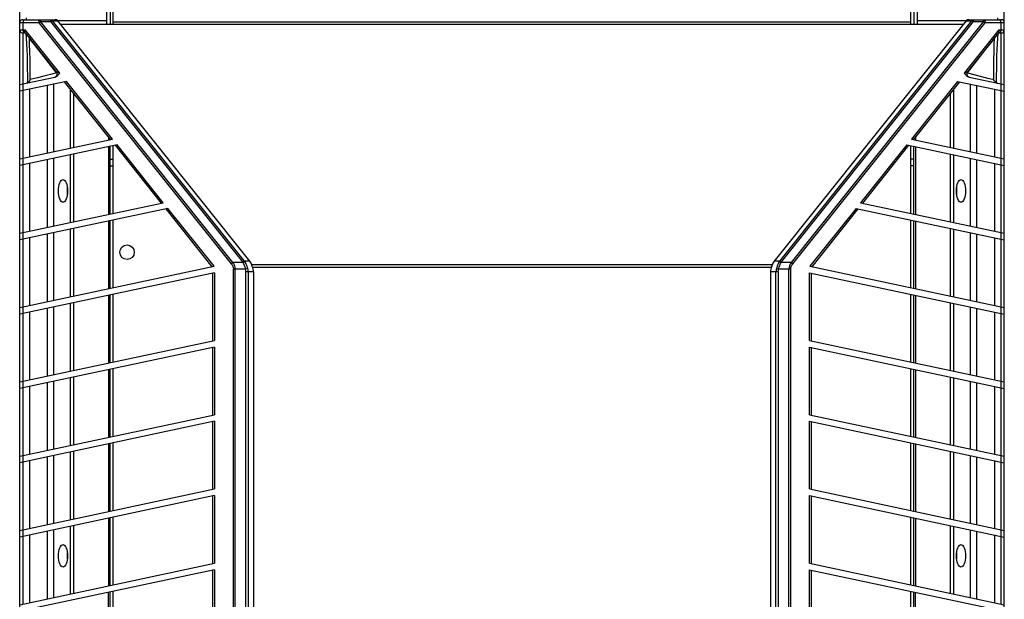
# Model space of a CAD drawing. Header units: inches. Extents: x 0 to 180, y 0 to 77.
# Tile 4 of 14: x 28 to 40, y 27 to 34. Entities that reach past the tile are written whole.
import ezdxf

# ---------------------------------------------------------------- set-up
doc = ezdxf.new("R2010")
doc.units = ezdxf.units.IN
doc.header["$LTSCALE"] = 5.5
doc.header["$MEASUREMENT"] = 0
doc.layers.get('0').update_dxf_attribs({"linetype": 'CONTINUOUS'})

msp = doc.modelspace()

# ---------------------------------------------------------------- linework, layer by layer
at = {"color": 7, "linetype": 'Continuous'}
for p, q in [((28.362, 19.265), (28.362, 56.666)), ((40.369, 19.265), (40.369, 56.666)), ((29.425, 33.708), (29.425, 33.873)), ((29.464, 33.873), (29.464, 33.708)), ((29.503, 33.708), (29.503, 33.873)), ((39.228, 33.708), (39.228, 33.873)), ((39.267, 33.873), (39.267, 33.708)), ((39.306, 33.873), (39.306, 33.708)), ((28.401, 33.761), (28.791, 33.761)), ((28.44, 33.785), (28.44, 33.761)), ((28.615, 33.761), (28.615, 33.738)), ((28.738, 33.738), (28.738, 33.761)), ((28.758, 33.748), (31.1, 30.819)), ((28.758, 33.748), (28.827, 33.748)), ((28.821, 33.753), (29.425, 33.753)), ((31.168, 30.819), (28.827, 33.748)), ((39.904, 33.748), (37.563, 30.819)), ((37.631, 30.819), (39.973, 33.748)), ((39.306, 33.753), (39.91, 33.753)), ((39.904, 33.748), (39.973, 33.748)), ((39.94, 33.761), (40.33, 33.761)), ((39.993, 33.761), (39.993, 33.738)), ((40.116, 33.738), (40.116, 33.761)), ((40.291, 33.761), (40.291, 33.785)), ((28.595, 33.722), (28.362, 33.722)), ((28.362, 33.639), (28.428, 33.639)), ((28.401, 33.722), (28.401, 33.639)), ((28.851, 33.11), (28.428, 33.639)), ((28.595, 33.722), (30.942, 30.786)), ((30.962, 30.802), (28.615, 33.738)), ((28.615, 33.738), (28.738, 33.738)), ((28.738, 33.738), (31.079, 30.809)), ((28.859, 33.708), (39.872, 33.708)), ((39.228, 33.73), (29.503, 33.73)), ((37.652, 30.809), (39.993, 33.738)), ((40.116, 33.738), (37.769, 30.802)), ((37.789, 30.786), (40.136, 33.722)), ((40.303, 33.639), (39.88, 33.11)), ((39.993, 33.738), (40.116, 33.738)), ((40.369, 33.722), (40.136, 33.722)), ((40.303, 33.639), (40.369, 33.639)), ((40.33, 33.639), (40.33, 33.722)), ((28.401, 33.6), (28.401, 32.978)), ((28.401, 33.6), (28.429, 33.6)), ((28.427, 33.603), (28.425, 33.606)), ((28.427, 33.603), (28.81, 33.123)), ((28.48, 33.532), (28.48, 33.531)), ((39.921, 33.123), (40.304, 33.603)), ((40.302, 33.6), (40.33, 33.6)), ((40.304, 33.603), (40.306, 33.606)), ((40.33, 32.978), (40.33, 33.6)), ((28.81, 33.115), (28.657, 33.312)), ((28.491, 33.031), (28.49, 33.199)), ((28.362, 32.97), (28.789, 33.06)), ((28.578, 33.053), (28.491, 33.031)), ((28.655, 33.073), (28.578, 33.053)), ((28.736, 33.095), (28.655, 33.073)), ((28.81, 33.115), (28.736, 33.095)), ((39.921, 33.115), (40.076, 33.073)), ((39.942, 33.06), (40.369, 32.97)), ((40.076, 33.073), (40.153, 33.053)), ((40.153, 33.053), (40.24, 33.031)), ((28.931, 33.01), (28.362, 32.889)), ((28.401, 32.978), (28.401, 32.897)), ((28.48, 32.914), (28.48, 32.089)), ((28.702, 32.136), (28.702, 32.962)), ((28.775, 32.977), (28.775, 32.152)), ((28.905, 33.005), (29.469, 32.299)), ((29.495, 32.305), (28.931, 33.01)), ((28.982, 32.196), (28.982, 32.909)), ((39.8, 33.01), (39.236, 32.305)), ((39.262, 32.299), (39.826, 33.005)), ((39.749, 32.909), (39.749, 32.196)), ((39.8, 33.01), (40.369, 32.889)), ((39.956, 32.152), (39.956, 32.977)), ((40.029, 32.962), (40.029, 32.136)), ((40.251, 32.914), (40.251, 32.089)), ((40.33, 32.897), (40.33, 32.978)), ((28.401, 32.898), (28.401, 32.073)), ((29.018, 32.863), (29.018, 32.204)), ((39.713, 32.204), (39.713, 32.863)), ((40.33, 32.073), (40.33, 32.898)), ((28.362, 32.064), (29.495, 32.305)), ((29.444, 32.33), (29.444, 32.294)), ((29.464, 32.305), (29.464, 32.298)), ((39.236, 32.305), (40.369, 32.064)), ((39.267, 32.305), (39.267, 32.299)), ((39.287, 32.33), (39.287, 32.294)), ((29.55, 32.236), (28.362, 31.984)), ((29.444, 32.214), (29.444, 31.389)), ((29.464, 31.393), (29.464, 32.218)), ((29.503, 31.401), (29.503, 32.226)), ((29.524, 32.231), (30.087, 31.525)), ((30.113, 31.531), (29.55, 32.236)), ((39.181, 32.236), (38.617, 31.531)), ((38.644, 31.525), (39.207, 32.231)), ((39.181, 32.236), (40.369, 31.984)), ((39.228, 31.401), (39.228, 32.226)), ((39.267, 31.393), (39.267, 32.218)), ((39.287, 32.214), (39.287, 31.389)), ((28.401, 32.072), (28.401, 31.992)), ((28.775, 32.072), (28.775, 31.247)), ((28.982, 31.29), (28.982, 32.115)), ((29.018, 32.123), (29.018, 31.298)), ((39.713, 31.298), (39.713, 32.123)), ((39.749, 32.115), (39.749, 31.29)), ((39.956, 31.247), (39.956, 32.072)), ((40.33, 31.992), (40.33, 32.072)), ((28.401, 31.992), (28.401, 31.167)), ((28.48, 32.009), (28.48, 31.184)), ((28.702, 31.231), (28.702, 32.056)), ((29.464, 32.06), (29.503, 32.06)), ((29.464, 31.981), (29.503, 31.981)), ((39.267, 32.06), (39.228, 32.06)), ((39.267, 31.981), (39.228, 31.981)), ((40.029, 32.056), (40.029, 31.231)), ((40.251, 32.009), (40.251, 31.184)), ((40.33, 31.167), (40.33, 31.992)), ((28.362, 31.159), (30.113, 31.531)), ((30.168, 31.462), (28.362, 31.078)), ((30.732, 30.757), (30.168, 31.462)), ((38.562, 31.462), (37.999, 30.757)), ((38.562, 31.462), (40.369, 31.078)), ((38.617, 31.531), (40.369, 31.159)), ((30.142, 31.457), (30.706, 30.751)), ((38.025, 30.751), (38.589, 31.457)), ((29.444, 31.308), (29.444, 30.483)), ((29.464, 30.487), (29.464, 31.312)), ((29.503, 30.496), (29.503, 31.321)), ((39.228, 30.496), (39.228, 31.321)), ((39.267, 30.487), (39.267, 31.312)), ((39.287, 31.308), (39.287, 30.483)), ((28.401, 31.167), (28.401, 31.086)), ((28.48, 31.103), (28.48, 30.278)), ((28.702, 30.325), (28.702, 31.15)), ((28.775, 31.166), (28.775, 30.341)), ((28.982, 30.385), (28.982, 31.21)), ((29.018, 31.218), (29.018, 30.393)), ((39.713, 30.393), (39.713, 31.218)), ((39.749, 31.21), (39.749, 30.385)), ((39.956, 30.341), (39.956, 31.166)), ((40.029, 31.15), (40.029, 30.325)), ((40.251, 31.103), (40.251, 30.278)), ((40.33, 31.086), (40.33, 31.167)), ((28.401, 31.086), (28.401, 30.261)), ((40.33, 30.261), (40.33, 31.086)), ((28.362, 30.253), (30.732, 30.757)), ((31.084, 30.802), (30.962, 30.802)), ((31.168, 30.819), (31.1, 30.819)), ((31.191, 30.777), (37.54, 30.777)), ((37.529, 30.743), (31.202, 30.743)), ((37.631, 30.819), (37.563, 30.819)), ((37.769, 30.802), (37.647, 30.802)), ((37.999, 30.757), (40.369, 30.253)), ((30.737, 30.678), (28.362, 30.173)), ((30.718, 29.848), (30.718, 30.673)), ((30.737, 30.678), (30.737, 29.853)), ((31.113, 30.719), (30.968, 30.719)), ((30.968, 26.424), (30.968, 30.719)), ((30.987, 30.719), (30.987, 26.43)), ((31.141, 30.727), (31.113, 30.719)), ((31.213, 30.687), (31.118, 30.687)), ((31.118, 26.43), (31.118, 30.687)), ((31.146, 30.687), (31.146, 26.418)), ((31.213, 30.687), (31.213, 22.338)), ((37.613, 30.687), (37.518, 30.687)), ((37.518, 30.687), (37.518, 22.338)), ((37.585, 26.418), (37.585, 30.687)), ((37.59, 30.727), (37.617, 30.719)), ((37.613, 30.687), (37.613, 26.43)), ((37.763, 30.719), (37.617, 30.719)), ((37.743, 26.43), (37.743, 30.719)), ((37.763, 30.719), (37.763, 26.424)), ((37.994, 30.678), (40.369, 30.173)), ((37.994, 29.853), (37.994, 30.678)), ((38.013, 30.673), (38.013, 29.848)), ((29.444, 30.403), (29.444, 29.578)), ((29.464, 29.582), (29.464, 30.407)), ((29.503, 29.59), (29.503, 30.415)), ((39.228, 29.59), (39.228, 30.415)), ((39.267, 29.582), (39.267, 30.407)), ((39.287, 30.403), (39.287, 29.578)), ((28.401, 30.261), (28.401, 30.181)), ((28.775, 30.261), (28.775, 29.435)), ((28.982, 29.479), (28.982, 30.304)), ((29.018, 30.312), (29.018, 29.487)), ((39.713, 29.487), (39.713, 30.312)), ((39.749, 30.304), (39.749, 29.479)), ((39.956, 29.435), (39.956, 30.261)), ((40.33, 30.181), (40.33, 30.261)), ((28.401, 30.181), (28.401, 29.356)), ((28.48, 30.198), (28.48, 29.373)), ((28.702, 29.42), (28.702, 30.245)), ((40.029, 30.245), (40.029, 29.42)), ((40.251, 30.198), (40.251, 29.373)), ((40.33, 29.356), (40.33, 30.181)), ((28.362, 29.348), (30.737, 29.853)), ((37.994, 29.853), (40.369, 29.348)), ((30.737, 29.772), (28.362, 29.267)), ((30.718, 28.943), (30.718, 29.768)), ((30.737, 29.772), (30.737, 28.947)), ((37.994, 29.772), (40.369, 29.267)), ((37.994, 28.947), (37.994, 29.772)), ((38.013, 29.768), (38.013, 28.943)), ((29.444, 29.497), (29.444, 28.672)), ((29.464, 28.676), (29.464, 29.501)), ((29.503, 28.685), (29.503, 29.51)), ((39.228, 28.685), (39.228, 29.51)), ((39.267, 28.676), (39.267, 29.501)), ((39.287, 29.497), (39.287, 28.672)), ((28.401, 29.356), (28.401, 29.275)), ((28.702, 28.514), (28.702, 29.339)), ((28.775, 29.355), (28.775, 28.53)), ((28.982, 28.574), (28.982, 29.399)), ((29.018, 29.407), (29.018, 28.582)), ((39.713, 28.582), (39.713, 29.407)), ((39.749, 29.399), (39.749, 28.574)), ((39.956, 28.53), (39.956, 29.355)), ((40.029, 29.339), (40.029, 28.514)), ((40.33, 29.275), (40.33, 29.356)), ((28.401, 29.275), (28.401, 28.45)), ((28.48, 29.292), (28.48, 28.467)), ((40.251, 29.292), (40.251, 28.467)), ((40.33, 28.45), (40.33, 29.275)), ((28.362, 28.442), (30.737, 28.947)), ((37.994, 28.947), (40.369, 28.442)), ((30.737, 28.867), (28.362, 28.362)), ((30.718, 28.037), (30.718, 28.862)), ((30.737, 28.867), (30.737, 28.042)), ((37.994, 28.867), (40.369, 28.362)), ((37.994, 28.042), (37.994, 28.867)), ((38.013, 28.862), (38.013, 28.037)), ((29.444, 28.592), (29.444, 27.767)), ((29.464, 27.771), (29.464, 28.596)), ((29.503, 27.779), (29.503, 28.604)), ((39.228, 27.779), (39.228, 28.604)), ((39.267, 27.771), (39.267, 28.596)), ((39.287, 28.592), (39.287, 27.767)), ((28.982, 27.668), (28.982, 28.493)), ((29.018, 28.501), (29.018, 27.676)), ((39.713, 27.676), (39.713, 28.501)), ((39.749, 28.493), (39.749, 27.668)), ((28.401, 28.45), (28.401, 28.37)), ((28.401, 28.37), (28.401, 27.545)), ((28.48, 28.387), (28.48, 27.562)), ((28.702, 27.609), (28.702, 28.434)), ((28.775, 28.449), (28.775, 27.624)), ((39.956, 27.624), (39.956, 28.449)), ((40.029, 28.434), (40.029, 27.609)), ((40.251, 28.387), (40.251, 27.562)), ((40.33, 28.37), (40.33, 28.45)), ((40.33, 27.545), (40.33, 28.37)), ((28.362, 27.537), (30.737, 28.042)), ((37.994, 28.042), (40.369, 27.537)), ((30.737, 27.961), (28.362, 27.456)), ((30.718, 27.132), (30.718, 27.957)), ((30.737, 27.961), (30.737, 27.136)), ((37.994, 27.961), (40.369, 27.456)), ((37.994, 27.136), (37.994, 27.961)), ((38.013, 27.957), (38.013, 27.132)), ((29.444, 27.686), (29.444, 26.861)), ((29.464, 26.865), (29.464, 27.69)), ((29.503, 26.874), (29.503, 27.699)), ((39.228, 26.874), (39.228, 27.699)), ((39.267, 26.865), (39.267, 27.69)), ((39.287, 27.686), (39.287, 26.861)), ((28.401, 27.545), (28.401, 27.464)), ((28.702, 26.703), (28.702, 27.528)), ((28.775, 27.544), (28.775, 26.719)), ((28.982, 26.763), (28.982, 27.588)), ((29.018, 27.596), (29.018, 26.771)), ((39.713, 26.771), (39.713, 27.596)), ((39.749, 27.588), (39.749, 26.763)), ((39.956, 26.719), (39.956, 27.544)), ((40.029, 27.528), (40.029, 26.703)), ((40.33, 27.464), (40.33, 27.545)), ((28.401, 27.464), (28.401, 26.639)), ((28.48, 27.481), (28.48, 26.656)), ((40.251, 27.481), (40.251, 26.656)), ((40.33, 26.639), (40.33, 27.464)), ((28.362, 26.631), (30.737, 27.136)), ((30.737, 27.056), (28.362, 26.551)), ((30.718, 26.279), (30.718, 27.051)), ((30.737, 27.056), (30.737, 26.29)), ((37.994, 27.136), (40.369, 26.631)), ((37.994, 27.056), (40.369, 26.551)), ((37.994, 26.29), (37.994, 27.056)), ((38.013, 27.051), (38.013, 26.279)), ((29.444, 25.956), (29.444, 26.781)), ((29.464, 25.96), (29.464, 26.785)), ((29.503, 25.968), (29.503, 26.793)), ((39.228, 25.968), (39.228, 26.793)), ((39.267, 25.96), (39.267, 26.785)), ((39.287, 25.956), (39.287, 26.781))]:
    msp.add_line(p, q, dxfattribs=at)
for points in [[(28.42, 33.761), (28.417, 33.76), (28.413, 33.758), (28.41, 33.755), (28.407, 33.75), (28.404, 33.744), (28.402, 33.737), (28.401, 33.73), (28.401, 33.722)], [(28.595, 33.722), (28.595, 33.726), (28.596, 33.73), (28.596, 33.734), (28.597, 33.737), (28.598, 33.741), (28.599, 33.744), (28.6, 33.747), (28.602, 33.75), (28.603, 33.753), (28.605, 33.756), (28.607, 33.758), (28.61, 33.759), (28.612, 33.761), (28.615, 33.761)], [(28.738, 33.761), (28.742, 33.761), (28.745, 33.759), (28.749, 33.758), (28.753, 33.755), (28.756, 33.752), (28.758, 33.748)], [(28.758, 33.748), (28.755, 33.747), (28.752, 33.746), (28.749, 33.745), (28.745, 33.743), (28.741, 33.741), (28.738, 33.738)], [(39.973, 33.748), (39.975, 33.752), (39.978, 33.755), (39.982, 33.758), (39.985, 33.759), (39.989, 33.761), (39.993, 33.761)], [(39.993, 33.738), (39.99, 33.741), (39.986, 33.743), (39.982, 33.745), (39.979, 33.746), (39.976, 33.747), (39.973, 33.748)], [(40.116, 33.761), (40.119, 33.76), (40.122, 33.759), (40.125, 33.757), (40.127, 33.754), (40.129, 33.751), (40.131, 33.747), (40.132, 33.743), (40.134, 33.739), (40.134, 33.735), (40.135, 33.731), (40.136, 33.726), (40.136, 33.722)], [(40.33, 33.722), (40.33, 33.729), (40.329, 33.737), (40.327, 33.743), (40.325, 33.749), (40.322, 33.754), (40.318, 33.758), (40.315, 33.76), (40.311, 33.761)], [(28.401, 33.639), (28.401, 33.631), (28.402, 33.624), (28.404, 33.617), (28.406, 33.612), (28.409, 33.607), (28.413, 33.603), (28.416, 33.6), (28.42, 33.6)], [(28.425, 33.606), (28.424, 33.611), (28.424, 33.617), (28.424, 33.624), (28.426, 33.631), (28.428, 33.639)], [(28.615, 33.738), (28.612, 33.736), (28.608, 33.733), (28.605, 33.73), (28.601, 33.728), (28.598, 33.725), (28.595, 33.722)], [(40.136, 33.722), (40.133, 33.725), (40.13, 33.728), (40.126, 33.73), (40.123, 33.733), (40.119, 33.736), (40.116, 33.738)], [(40.306, 33.606), (40.307, 33.611), (40.307, 33.617), (40.307, 33.624), (40.305, 33.631), (40.303, 33.639)], [(40.311, 33.6), (40.314, 33.6), (40.318, 33.602), (40.321, 33.606), (40.324, 33.611), (40.327, 33.617), (40.329, 33.623), (40.33, 33.631), (40.33, 33.639)], [(28.435, 33.592), (28.44, 33.535), (28.445, 33.467), (28.448, 33.396), (28.451, 33.322), (28.453, 33.245), (28.454, 33.164), (28.456, 33.08), (28.457, 32.992)], [(28.49, 33.199), (28.488, 33.281), (28.487, 33.368), (28.483, 33.462), (28.48, 33.531)], [(28.657, 33.312), (28.598, 33.387), (28.539, 33.462), (28.482, 33.533)], [(39.921, 33.115), (40.145, 33.402), (40.199, 33.471), (40.249, 33.533)], [(40.24, 33.031), (40.241, 33.198), (40.242, 33.28), (40.244, 33.367), (40.247, 33.462), (40.251, 33.531)], [(40.251, 33.531), (40.251, 33.532), (40.252, 33.534), (40.253, 33.536), (40.254, 33.539), (40.255, 33.541)], [(40.274, 32.992), (40.275, 33.079), (40.277, 33.164), (40.278, 33.244), (40.28, 33.322), (40.283, 33.396), (40.286, 33.467), (40.291, 33.535), (40.296, 33.592)], [(28.457, 32.992), (28.46, 32.994), (28.463, 32.996), (28.466, 32.998), (28.469, 33.001), (28.472, 33.004), (28.475, 33.007), (28.478, 33.01), (28.481, 33.014), (28.484, 33.018), (28.487, 33.022), (28.489, 33.026), (28.491, 33.031)], [(28.81, 33.115), (28.813, 33.108), (28.814, 33.101), (28.814, 33.094), (28.813, 33.088), (28.811, 33.081), (28.808, 33.075), (28.804, 33.07), (28.799, 33.066), (28.794, 33.062), (28.789, 33.061)], [(28.805, 33.067), (28.797, 33.063), (28.789, 33.06)], [(28.851, 33.11), (28.844, 33.1), (28.836, 33.092), (28.828, 33.084), (28.821, 33.077), (28.813, 33.071), (28.805, 33.067)], [(28.81, 33.123), (28.811, 33.122), (28.811, 33.121), (28.811, 33.12), (28.811, 33.118), (28.811, 33.116), (28.81, 33.115)], [(28.851, 33.11), (28.845, 33.111), (28.84, 33.112), (28.835, 33.113), (28.83, 33.115), (28.826, 33.116), (28.822, 33.117), (28.819, 33.118), (28.816, 33.119), (28.814, 33.12), (28.812, 33.121), (28.811, 33.122), (28.81, 33.123)], [(39.921, 33.123), (39.92, 33.122), (39.919, 33.121), (39.917, 33.12), (39.915, 33.119), (39.912, 33.118), (39.909, 33.117), (39.905, 33.116), (39.901, 33.115), (39.896, 33.113), (39.891, 33.112), (39.886, 33.111), (39.88, 33.11)], [(39.926, 33.067), (39.918, 33.071), (39.91, 33.077), (39.903, 33.084), (39.895, 33.092), (39.887, 33.1), (39.88, 33.11)], [(39.938, 33.062), (39.932, 33.065), (39.927, 33.069), (39.924, 33.074), (39.92, 33.08), (39.918, 33.086), (39.917, 33.093), (39.917, 33.1), (39.918, 33.107), (39.921, 33.115)], [(39.921, 33.115), (39.92, 33.116), (39.92, 33.118), (39.92, 33.12), (39.92, 33.121), (39.92, 33.122), (39.921, 33.123)], [(39.942, 33.06), (39.934, 33.063), (39.926, 33.067)], [(40.274, 32.992), (40.271, 32.994), (40.268, 32.996), (40.265, 32.998), (40.262, 33.001), (40.259, 33.004), (40.256, 33.007), (40.253, 33.01), (40.25, 33.014), (40.247, 33.018), (40.244, 33.022), (40.242, 33.026), (40.24, 33.031)], [(28.457, 32.992), (28.455, 32.991), (28.452, 32.99), (28.45, 32.989), (28.448, 32.988), (28.445, 32.988), (28.443, 32.987)], [(40.274, 32.992), (40.276, 32.991), (40.278, 32.99), (40.281, 32.989), (40.283, 32.988), (40.286, 32.988), (40.288, 32.987)], [(30.942, 30.786), (30.945, 30.789), (30.948, 30.791), (30.952, 30.794), (30.955, 30.797), (30.959, 30.8), (30.962, 30.802)], [(30.942, 30.786), (30.948, 30.779), (30.952, 30.772), (30.956, 30.765), (30.959, 30.758), (30.962, 30.751), (30.964, 30.744), (30.966, 30.738), (30.967, 30.731), (30.967, 30.725), (30.968, 30.719)], [(30.962, 30.802), (30.97, 30.788), (30.977, 30.774), (30.982, 30.76), (30.985, 30.746), (30.987, 30.732), (30.987, 30.719)], [(31.079, 30.809), (31.083, 30.811), (31.087, 30.814), (31.09, 30.815), (31.094, 30.817), (31.097, 30.818), (31.1, 30.819)], [(31.079, 30.809), (31.08, 30.808), (31.081, 30.807), (31.082, 30.806), (31.083, 30.805), (31.083, 30.803), (31.084, 30.802)], [(31.106, 30.81), (31.103, 30.81), (31.099, 30.809), (31.096, 30.807), (31.092, 30.806), (31.088, 30.804), (31.084, 30.802)], [(31.084, 30.802), (31.091, 30.789), (31.096, 30.776), (31.101, 30.762), (31.106, 30.748), (31.11, 30.734), (31.113, 30.719)], [(31.1, 30.819), (31.101, 30.817), (31.102, 30.816), (31.103, 30.814), (31.104, 30.813), (31.105, 30.812), (31.106, 30.81)], [(31.106, 30.81), (31.114, 30.797), (31.12, 30.784), (31.126, 30.771), (31.131, 30.757), (31.136, 30.742), (31.141, 30.727)], [(31.197, 30.754), (31.195, 30.757), (31.194, 30.76), (31.193, 30.763), (31.192, 30.765), (31.191, 30.768), (31.191, 30.771)], [(37.534, 30.754), (37.536, 30.757), (37.537, 30.76), (37.538, 30.763), (37.539, 30.765), (37.54, 30.768), (37.54, 30.771)], [(37.625, 30.81), (37.617, 30.797), (37.611, 30.784), (37.605, 30.771), (37.6, 30.757), (37.595, 30.742), (37.59, 30.727)], [(37.617, 30.719), (37.621, 30.734), (37.625, 30.748), (37.63, 30.762), (37.635, 30.776), (37.64, 30.789), (37.647, 30.802)], [(37.631, 30.819), (37.63, 30.817), (37.629, 30.816), (37.628, 30.814), (37.627, 30.813), (37.626, 30.812), (37.625, 30.81)], [(37.625, 30.81), (37.628, 30.81), (37.631, 30.809), (37.635, 30.807), (37.639, 30.806), (37.643, 30.804), (37.647, 30.802)], [(37.631, 30.819), (37.634, 30.818), (37.637, 30.817), (37.641, 30.815), (37.644, 30.814), (37.648, 30.811), (37.652, 30.809)], [(37.647, 30.802), (37.648, 30.803), (37.648, 30.805), (37.649, 30.806), (37.65, 30.807), (37.651, 30.808), (37.652, 30.809)], [(37.769, 30.802), (37.761, 30.788), (37.754, 30.774), (37.749, 30.76), (37.746, 30.746), (37.744, 30.733), (37.743, 30.719)], [(37.763, 30.719), (37.764, 30.73), (37.766, 30.742), (37.769, 30.753), (37.774, 30.764), (37.781, 30.775), (37.789, 30.786)], [(37.769, 30.802), (37.772, 30.8), (37.776, 30.797), (37.779, 30.794), (37.783, 30.792), (37.786, 30.789), (37.789, 30.786)], [(31.113, 30.719), (31.115, 30.714), (31.116, 30.709), (31.117, 30.704), (31.117, 30.698), (31.118, 30.693), (31.118, 30.687)], [(31.141, 30.727), (31.142, 30.72), (31.144, 30.714), (31.145, 30.707), (31.145, 30.701), (31.146, 30.694), (31.146, 30.687)], [(37.59, 30.727), (37.589, 30.72), (37.587, 30.714), (37.586, 30.707), (37.586, 30.701), (37.585, 30.694), (37.585, 30.687)], [(37.613, 30.687), (37.613, 30.693), (37.613, 30.698), (37.614, 30.704), (37.615, 30.709), (37.616, 30.714), (37.617, 30.719)]]:
    msp.add_lwpolyline(points, dxfattribs=at)
msp.add_circle((29.671, 30.927), 0.0886, dxfattribs=at)
for centre, start, end in [((28.401, 33.722), 90, 180), ((40.33, 33.722), 0, 90), ((28.401, 33.639), 180, 270), ((40.33, 33.639), 270, 360), ((28.779, 33.099), 292.1418, 38.6383), ((39.952, 33.099), 141.3617, 247.4294)]:
    msp.add_arc(centre, 0.0394, start, end, dxfattribs=at)
for centre, major_axis, ratio, start_param, end_param in [((28.773, 33.722), (0.0575, 0.0195), 0.595327, 0.212388, 1.05315), ((39.958, 33.722), (0.0575, -0.0195), 0.595327, 2.088443, 2.929205), ((28.995, 31.674), (0, 0.138), 0.4, 1.29532, 1.847743), ((39.736, 31.674), (0, 0.138), 0.4, -1.846324, -1.293871), ((30.9, 30.687), (0.287, 0.097), 0.595327, -0.081636, 0.212388), ((30.935, 30.687), (0.278, 0), 0.707107, 0, 0.344582), ((37.796, 30.687), (0.278, 0), 0.707107, 2.797011, 3.141593), ((37.831, 30.687), (0.287, -0.097), 0.595327, 2.929205, 3.223229), ((28.995, 27.226), (0, 0.138), 0.4, 1.29532, 1.847743), ((39.736, 27.226), (0, 0.138), 0.4, -1.846324, -1.293871)]:
    msp.add_ellipse(centre, major_axis=major_axis, ratio=ratio, start_param=start_param, end_param=end_param, dxfattribs=at)
for centre in [(28.889, 31.674), (39.842, 31.674), (28.889, 27.226), (39.842, 27.226)]:
    msp.add_ellipse(centre, major_axis=(0, 0.138), ratio=0.4, dxfattribs=at)

doc.saveas('drawing.dxf')
